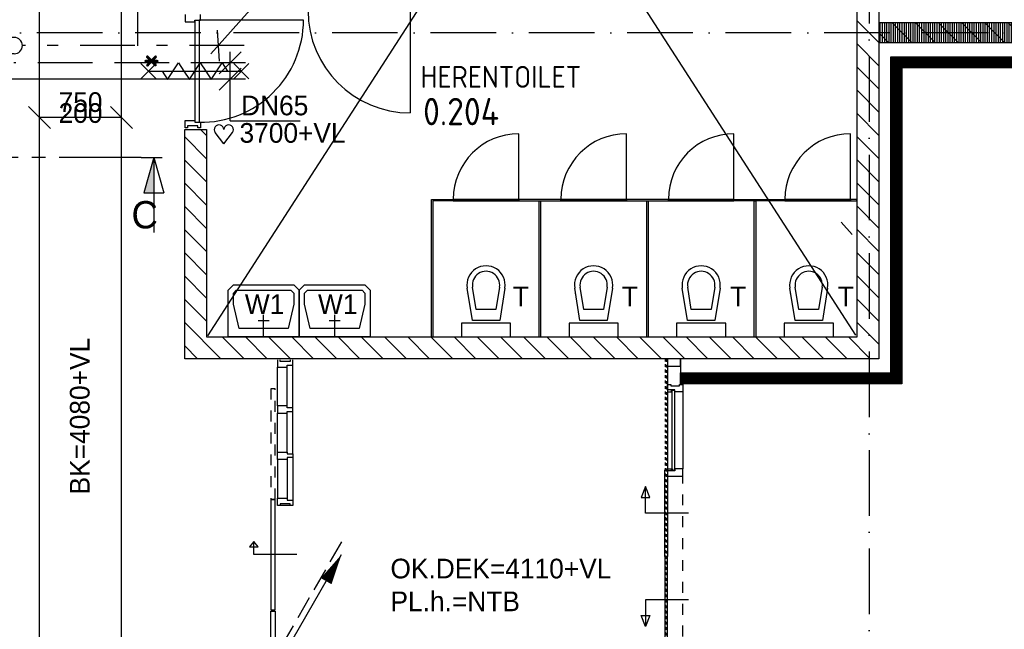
# Model space of a CAD drawing. Extents: x -866131 to -691536, y 173952 to 258052.
# Tile 95 of 160: x -774672 to -765666, y 211368 to 216940. Entities that reach past the tile are written whole.
import ezdxf
from ezdxf.enums import TextEntityAlignment as Align

# ---------------------------------------------------------------- set-up
doc = ezdxf.new("R2010")
doc.units = 0
doc.header["$LTSCALE"] = 100
for name, pattern in [('2322107', [2000, 1000, 1000]), ('2322108', [7, 5, -2]), ('2322109', [10, 5, -2, 1, -2]), ('CENTER2', [11.25, 7.5, -1.25, 1.25, -1.25]), ('CENTER4', [5, 3.125, -0.625, 0.625, -0.625]), ('DASHDOT', [9, 6, -1.5, 0, -1.5]), ('HIDDEN', [2, 1, -1])]:
    doc.linetypes.add(name, pattern=pattern)
doc.layers.get('0').update_dxf_attribs({"linetype": 'CONTINUOUS'})
for name, color, linetype in [('AL$7----_STRAMIEN', 1, 'DASHDOT'), ('AL21----_BUITENWAND', 4, 'CONTINUOUS'), ('AL22----_CAMPINGWANDJE', 1, 'CONTINUOUS'), ('AL28----_KONSTRUKTIE', 3, 'CONTINUOUS'), ('AL31----_BUITENKOZ', 7, 'CONTINUOUS'), ('AL32----_BINNENKOZ', 7, 'CONTINUOUS'), ('AL32----_DRAAIRICHTING', 1, 'CONTINUOUS'), ('AL65----_BEVEILIGING', 7, 'CONTINUOUS'), ('AL74----_INRSANITAIR', 7, 'CONTINUOUS'), ('ALL-----_REFLIJNEN', 8, 'CONTINUOUS'), ('ALXA1---_RASTER50', 12, 'CONTINUOUS'), ('ALXA3---_VOLZWART', 14, 'CONTINUOUS'), ('ALXAB---_PREFABBETON', 1, 'CONTINUOUS'), ('ALXOU---_GLAS', 7, 'CONTINUOUS'), ('BOUW', 8, 'CONTINUOUS'), ('DOORSNEDE', 1, 'CONTINUOUS'), ('MAATV-SPARING', 1, 'CONTINUOUS'), ('VOLGNUMMER', 7, 'CONTINUOUS'), ('WL531---', 4, 'CONTINUOUS'), ('WL561---_AANVOER', 4, 'CONTINUOUS'), ('WL561---_RETOUR', 4, 'CONTINUOUS'), ('WL570---', 3, 'CONTINUOUS'), ('WL570---_HARTLIJN', 7, 'CONTINUOUS'), ('WL570---_RETOUR', 3, 'CONTINUOUS'), ('WL570---_TOEVOER', 3, 'CONTINUOUS'), ('WM531---', 1, 'CONTINUOUS'), ('WM570---', 1, 'CONTINUOUS')]:
    doc.layers.add(name, color=color, linetype=linetype)
doc.styles.add('BURO-018', font='BUROFONT.shx', dxfattribs={"height": 180})
doc.styles.add('BURO-050', font='BUROFONT.shx', dxfattribs={"height": 500})
doc.styles.get("Standard").update_dxf_attribs({"font": 'ISOCP'})

# ---------------------------------------------------------------- blocks, each defined once
blk = doc.blocks.new('LDV1107')
at = {"color": 0, "linetype": 'CONTINUOUS'}
blk.add_line((0.25, 0.433), (6.75, 11.691), dxfattribs=at)
blk.add_lwpolyline([(6.75, 11.691, 0, 1, 0), (5.5, 9.526, 1, 1, 0)], format="xyseb", dxfattribs=at)
blk.add_circle((0, 0), 0.5, dxfattribs=at)
blk = doc.blocks.new('LDV3108')
at = {"color": 0, "linetype": 'CONTINUOUS'}
for p, q in [((6.75, 11.691), (5.813, 10.068)), ((5.438, 9.418), (4.5, 7.794)), ((4.125, 7.145), (3.188, 5.521)), ((2.813, 4.871), (1.875, 3.248)), ((1.5, 2.598), (0.563, 0.974))]:
    blk.add_line(p, q, dxfattribs=at)
blk.add_lwpolyline([(0.25, 0.433, 0, 1, 0), (1.5, 2.598, 1, 1, 0)], format="xyseb", dxfattribs=at)
blk.add_circle((0, 0), 0.5, dxfattribs=at)
blk = doc.blocks.new('LU-2D-K-2EE')
at = {"color": 0, "linetype": 'CONTINUOUS'}
for p, q in [((-0.5, 375), (0.5, 375)), ((-0.5, -375), (0.5, -375))]:
    blk.add_line(p, q, dxfattribs=at)
blk = doc.blocks.new('*U363', base_point=(58888.2, 42009.4))
at = {"layer": 'WM570---', "linetype": 'CONTINUOUS'}
for p, q in [((58413.5, 42109.1), (58612.9, 41909.7)), ((59163.5, 42109.1), (59362.9, 41909.7)), ((59263.2, 42009.4), (58513.2, 42009.4))]:
    blk.add_line(p, q, dxfattribs=at)
at = {"layer": 'WM570---', "linetype": 'CONTINUOUS', "style": 'BURO-018'}
for s, p in [('750', (58888.2, 42059.4)), ('200', (58888.2, 41959.4))]:
    blk.add_text(s, height=180, dxfattribs=at).set_placement(p, align=Align.CENTER)
blk = doc.blocks.new('LDS')
at = {"color": 0, "linetype": 'CONTINUOUS'}
for p, q in [((0, 1), (1, 1)), ((0, -1), (1, -1))]:
    blk.add_line(p, q, dxfattribs=at)
blk.add_arc((0, 0), 1, 90, 270, dxfattribs=at)
blk = doc.blocks.new('*U374', base_point=(60292, 42752))
at = {"color": 0, "linetype": 'CONTINUOUS'}
for p, q in [((60954.8, 43493.8), (60225.4, 42677.4)), ((60954.8, 43493.8), (61478.8, 43493.8)), ((60284.1, 42893.2), (60299.9, 42610.8))]:
    blk.add_line(p, q, dxfattribs=at)
at = {"color": 0, "linetype": 'CONTINUOUS', "style": 'BURO-018'}
blk.add_text('%%C42', height=180, dxfattribs=at).set_placement((61054.8, 43543.8))
blk = doc.blocks.new('HART')
at = {"color": 1}
for q in [(-28.1, 39.5), (51.4, 39.5)]:
    blk.add_line((11.6, -12.9), q, dxfattribs=at)
for centre, start, end in [((-10.5, 52.8), 0, 217.1867), ((33.8, 52.8), 322.8133, 180)]:
    blk.add_arc(centre, 22.1, start, end, dxfattribs=at)

msp = doc.modelspace()

# ---------------------------------------------------------------- hatches: boundary and pattern name
at = {"layer": 'ALXA1---_RASTER50'}
h = msp.add_hatch(dxfattribs=at)
h.set_pattern_fill('RASTER50', color=8, scale=100, angle=90, style=0)
h.set_pattern_definition([(90, (-957220.68, 175155.282), (-20, 1e-15), [])])
h.paths.add_polyline_path([(-764717.826, 216731.366), (-764717.826, 216751.366), (-764810.202, 216911.366), (-766812.826, 216911.366), (-766812.826, 216731.366)])
at = {"layer": 'ALXAB---_PREFABBETON'}
h = msp.add_hatch(dxfattribs=at)
h.set_pattern_fill('PREFBET', color=8, angle=90, style=0)
h.set_pattern_definition([(135, (-957220.68, 175155.28), (-106.06602, -106.06602), [])])
h.paths.add_polyline_path([(-764717.826, 216731.366), (-764717.826, 216751.366), (-764810.202, 216911.366), (-766812.826, 216911.366), (-766812.826, 216731.366)])

# ---------------------------------------------------------------- linework, layer by layer
at = {"color": 1, "linetype": 'CONTINUOUS'}
for p, q in [((-772647.415, 216646.22), (-772847.415, 216446.22)), ((-772747.415, 216016.22), (-772747.415, 216646.22)), ((-772647.415, 216496.22), (-772847.415, 216296.22)), ((-772747.415, 216016.22), (-772107.493, 216016.22))]:
    msp.add_line(p, q, dxfattribs=at)
at = {"layer": 'AL$7----_STRAMIEN'}
msp.add_line((-766902.826, 252610.366), (-766902.826, 179321.228), dxfattribs=at)
at = {"layer": 'AL$7----_STRAMIEN', "color": 1}
msp.add_lwpolyline([(-719909.644, 216821.228), (-863263.924, 216821.228)], dxfattribs=at)
at = {"layer": 'AL21----_BUITENWAND', "color": 8}
for p, q in [((-766702.826, 213711.366), (-766702.826, 216601.366)), ((-766602.826, 216501.366), (-766602.826, 213611.366)), ((-768627.96, 213711.366), (-766702.826, 213711.366)), ((-768627.96, 213611.366), (-768627.96, 213711.366)), ((-766602.826, 213611.366), (-768627.96, 213611.366))]:
    msp.add_line(p, q, dxfattribs=at)
msp.add_lwpolyline([(-768627.96, 213711.366), (-766702.826, 213711.366), (-766702.826, 216601.366), (-764817.826, 216601.366), (-764817.826, 216711.366), (-764717.826, 216711.366), (-764717.826, 216501.366), (-766602.826, 216501.366), (-766602.826, 213611.366), (-768627.96, 213611.366)], close=True, dxfattribs=at)
at = {"layer": 'AL22----_CAMPINGWANDJE', "color": 8}
for p, q in [((-770905.326, 214041.366), (-770905.326, 215297.866)), ((-770905.326, 215297.866), (-770706.826, 215297.866)), ((-770706.826, 215284.866), (-770892.326, 215284.866)), ((-770892.326, 215284.866), (-770892.326, 214041.366)), ((-770706.826, 215297.866), (-770706.826, 215284.866)), ((-770106.826, 215297.866), (-770106.826, 215284.866)), ((-769722.826, 215297.866), (-770106.826, 215297.866)), ((-770106.826, 215284.866), (-769722.826, 215284.866)), ((-769921.326, 214041.366), (-769921.326, 215284.866)), ((-769921.326, 215284.866), (-769908.326, 215284.866)), ((-769908.326, 215284.866), (-769908.326, 214041.366)), ((-769722.826, 215284.866), (-769722.826, 215297.866)), ((-769122.826, 215297.866), (-769122.826, 215284.866)), ((-768738.826, 215297.866), (-769122.826, 215297.866)), ((-769122.826, 215284.866), (-768738.826, 215284.866)), ((-768937.326, 214041.366), (-768937.326, 215284.866)), ((-768937.326, 215284.866), (-768924.326, 215284.866)), ((-768924.326, 215284.866), (-768924.326, 214041.366)), ((-768738.826, 215284.866), (-768738.826, 215297.866)), ((-768138.826, 215284.866), (-768138.826, 215297.866)), ((-768138.826, 215297.866), (-767673.827, 215297.866)), ((-767673.827, 215284.866), (-768138.826, 215284.866)), ((-767953.327, 214041.366), (-767953.327, 215284.866)), ((-767953.327, 215284.866), (-767940.327, 215284.866)), ((-767940.327, 215284.866), (-767940.327, 214041.366)), ((-767673.827, 215297.866), (-767673.827, 215284.866)), ((-767013.827, 215297.866), (-767073.827, 215297.866)), ((-767073.827, 215297.866), (-767073.827, 215284.866)), ((-767073.827, 215284.866), (-767013.827, 215284.866)), ((-767013.827, 215284.866), (-767013.827, 215297.866))]:
    msp.add_line(p, q, dxfattribs=at)
at = {"layer": 'AL28----_KONSTRUKTIE', "color": 8, "linetype": 'CONTINUOUS'}
for p, q in [((-766812.826, 223441.366), (-766812.826, 213841.366)), ((-766812.826, 223441.366), (-766812.826, 213841.366)), ((-767012.826, 214041.366), (-767012.826, 223241.366)), ((-767012.826, 214041.366), (-767012.826, 223241.366)), ((-773162.826, 213841.366), (-773162.826, 215936.861)), ((-773162.826, 215936.861), (-772962.826, 215936.861)), ((-772962.826, 215936.861), (-772962.826, 214041.366)), ((-772962.826, 214041.366), (-767012.826, 214041.366)), ((-772962.826, 214041.366), (-767012.826, 214041.366)), ((-772962.826, 214041.366), (-767012.826, 214041.366)), ((-766812.826, 213841.366), (-773162.826, 213841.366))]:
    msp.add_line(p, q, dxfattribs=at)
at = {"layer": 'AL28----_KONSTRUKTIE', "color": 8, "linetype": 'HIDDEN', "ltscale": 0.25}
for p, q in [((-768766.96, 213841.366), (-768766.96, 207311.548)), ((-768754.96, 207311.548), (-768754.96, 213841.366))]:
    msp.add_line(p, q, dxfattribs=at)
at = {"layer": 'AL28----_KONSTRUKTIE', "color": 8, "linetype": 'CONTINUOUS'}
msp.add_lwpolyline([(-764717.826, 216731.366), (-764717.826, 216751.366), (-764810.202, 216911.366), (-766812.826, 216911.366), (-766812.826, 216731.366)], close=True, dxfattribs=at)
at = {"layer": 'AL31----_BUITENKOZ', "color": 8}
for p, q in [((-768746.96, 213841.366), (-768746.96, 213544.366)), ((-768746.96, 213841.366), (-768746.96, 213774.366)), ((-768627.96, 213774.366), (-768627.96, 213841.366)), ((-768627.96, 213841.366), (-768627.96, 213606.366)), ((-768746.96, 213774.366), (-768627.96, 213774.366)), ((-768746.96, 213556.366), (-768746.96, 213606.366)), ((-768746.96, 213606.366), (-768717.46, 213606.366)), ((-768708.96, 213556.366), (-768746.96, 213556.366)), ((-768746.96, 213556.366), (-768746.96, 213539.366)), ((-768679.96, 213556.366), (-768746.96, 213556.366)), ((-768746.96, 213539.366), (-768746.96, 212833.618)), ((-768746.96, 213539.366), (-768708.96, 213539.366)), ((-768717.46, 213606.366), (-768717.46, 213592.366)), ((-768717.46, 213592.366), (-768637.46, 213592.366)), ((-768708.96, 213539.366), (-768708.96, 213556.366)), ((-768679.96, 213556.366), (-768708.96, 213556.366)), ((-768708.96, 213556.366), (-768708.96, 213539.366)), ((-768708.96, 213539.366), (-768704.96, 213539.366)), ((-768704.96, 213539.366), (-768704.96, 213552.366)), ((-768704.96, 213552.366), (-768683.96, 213552.366)), ((-768683.96, 213552.366), (-768683.96, 213539.366)), ((-768683.96, 213539.366), (-768679.96, 213539.366)), ((-768679.96, 213539.366), (-768679.96, 213556.366)), ((-768679.96, 213539.366), (-768679.96, 213556.366)), ((-768607.96, 213539.366), (-768679.96, 213539.366)), ((-768637.46, 213592.366), (-768637.46, 213606.366)), ((-768637.46, 213606.366), (-768607.96, 213606.366)), ((-768607.96, 213606.366), (-768607.96, 213539.366)), ((-768607.96, 213539.366), (-768607.96, 212833.618)), ((-768771.96, 212033.871), (-768771.96, 212826.618)), ((-768771.96, 212826.618), (-768746.96, 212826.618)), ((-768746.96, 212816.618), (-768746.96, 212833.618)), ((-768746.96, 212833.618), (-768708.96, 212833.618)), ((-768746.96, 212826.618), (-768746.96, 212033.871)), ((-768708.96, 212816.618), (-768746.96, 212816.618)), ((-768679.96, 212816.618), (-768746.96, 212816.618)), ((-768746.96, 212816.618), (-768746.96, 212766.618)), ((-768708.96, 212833.618), (-768708.96, 212816.618)), ((-768708.96, 212833.618), (-768704.96, 212833.618)), ((-768708.96, 212816.618), (-768708.96, 212833.618)), ((-768679.96, 212816.618), (-768708.96, 212816.618)), ((-768704.96, 212833.618), (-768704.96, 212820.618)), ((-768704.96, 212820.618), (-768683.96, 212820.618)), ((-768683.96, 212820.618), (-768683.96, 212833.618)), ((-768683.96, 212833.618), (-768679.96, 212833.618)), ((-768679.96, 212833.618), (-768679.96, 212816.618)), ((-768607.96, 212833.618), (-768679.96, 212833.618)), ((-768679.96, 212833.618), (-768679.96, 212816.618)), ((-768607.96, 212766.618), (-768607.96, 212833.618)), ((-768746.96, 212766.618), (-768717.46, 212766.618)), ((-768717.46, 212766.618), (-768717.46, 212766.618)), ((-768717.46, 212766.618), (-768637.46, 212766.618)), ((-768637.46, 212766.618), (-768637.46, 212766.618)), ((-768637.46, 212766.618), (-768607.96, 212766.618)), ((-768947.783, 212672.99), (-768987.783, 212572.99)), ((-768947.783, 212430.244), (-768947.783, 212672.99)), ((-768907.783, 212572.99), (-768947.783, 212672.99)), ((-768987.783, 212572.99), (-768907.783, 212572.99)), ((-768553.47, 212430.244), (-768947.783, 212430.244)), ((-768746.96, 212033.871), (-768771.96, 212033.871)), ((-768746.96, 212033.871), (-768771.96, 212033.871)), ((-768771.96, 212033.871), (-768771.96, 211241.123)), ((-768746.96, 211241.123), (-768746.96, 212033.871)), ((-768553.47, 211637.497), (-768947.783, 211637.497)), ((-768947.783, 211637.497), (-768947.783, 211394.752)), ((-768947.783, 211394.752), (-768987.783, 211494.752)), ((-768987.783, 211494.752), (-768907.783, 211494.752)), ((-768907.783, 211494.752), (-768947.783, 211394.752))]:
    msp.add_line(p, q, dxfattribs=at)
at = {"layer": 'AL31----_BUITENKOZ', "color": 8, "linetype": 'HIDDEN'}
msp.add_line((-768607.96, 211301.123), (-768607.96, 212766.618), dxfattribs=at)
at = {"layer": 'AL32----_BINNENKOZ', "color": 8}
for p, q in [((-773157.826, 216986.861), (-773157.826, 216919.861)), ((-773018.826, 216936.861), (-773018.826, 216986.861)), ((-773157.826, 216919.861), (-773069.826, 216919.861)), ((-773069.826, 216919.861), (-773069.826, 216936.861)), ((-773069.826, 216936.861), (-773018.826, 216936.861)), ((-773069.826, 216936.861), (-773069.826, 216002.861)), ((-773029.826, 216936.861), (-773029.826, 216002.861)), ((-773157.826, 215952.861), (-773157.826, 216019.861)), ((-773157.826, 216019.861), (-773069.826, 216019.861)), ((-773135.826, 215952.861), (-773157.826, 215952.861)), ((-773043.826, 215968.861), (-773135.826, 215968.861)), ((-773135.826, 215968.861), (-773135.826, 215952.861)), ((-773069.826, 216019.861), (-773069.826, 216002.861)), ((-773069.826, 216002.861), (-773018.826, 216002.861)), ((-773043.826, 215952.861), (-773043.826, 215968.861)), ((-773018.826, 215952.861), (-773043.826, 215952.861)), ((-773018.826, 216002.861), (-773018.826, 215952.861)), ((-770106.826, 215297.866), (-770706.826, 215297.866)), ((-770706.826, 215297.866), (-770706.826, 215284.866)), ((-770706.826, 215284.866), (-770106.826, 215284.866)), ((-770106.826, 215284.866), (-770106.826, 215297.866)), ((-769122.826, 215297.866), (-769722.826, 215297.866)), ((-769722.826, 215297.866), (-769722.826, 215284.866)), ((-769722.826, 215284.866), (-769122.826, 215284.866)), ((-769122.826, 215284.866), (-769122.826, 215297.866)), ((-768138.826, 215297.866), (-768738.826, 215297.866)), ((-768738.826, 215297.866), (-768738.826, 215284.866)), ((-768738.826, 215284.866), (-768138.826, 215284.866)), ((-768138.826, 215284.866), (-768138.826, 215297.866)), ((-767073.827, 215297.866), (-767673.827, 215297.866)), ((-767673.827, 215297.866), (-767673.827, 215284.866)), ((-767673.827, 215284.866), (-767073.827, 215284.866)), ((-767073.827, 215284.866), (-767073.827, 215297.866)), ((-772312.826, 213831.366), (-772312.826, 213764.366)), ((-772290.826, 213815.366), (-772290.826, 213831.366)), ((-772198.826, 213815.366), (-772290.826, 213815.366)), ((-772198.826, 213831.366), (-772198.826, 213815.366)), ((-772173.826, 213781.366), (-772173.826, 213831.366)), ((-772312.826, 213409.552), (-772312.826, 213764.366)), ((-772312.826, 213764.366), (-772224.826, 213764.366)), ((-772224.826, 213764.366), (-772224.826, 213781.366)), ((-772224.826, 213781.366), (-772173.826, 213781.366)), ((-772224.826, 213409.552), (-772224.826, 213764.366)), ((-772173.826, 213392.552), (-772173.826, 213781.366)), ((-772224.826, 213409.552), (-772312.826, 213409.552)), ((-772312.826, 213409.552), (-772312.826, 213342.552)), ((-772312.826, 212987.738), (-772312.826, 213342.552)), ((-772312.826, 213342.552), (-772224.826, 213342.552)), ((-772224.826, 213392.552), (-772224.826, 213409.552)), ((-772173.826, 213392.552), (-772224.826, 213392.552)), ((-772224.826, 213342.552), (-772224.826, 213359.552)), ((-772224.826, 213359.552), (-772173.826, 213359.552)), ((-772224.826, 212987.738), (-772224.826, 213342.552)), ((-772173.826, 213359.552), (-772173.826, 213392.552)), ((-772173.826, 213359.552), (-772173.826, 213392.552)), ((-772173.826, 212970.738), (-772173.826, 213359.552)), ((-772312.826, 212920.738), (-772312.826, 212987.738)), ((-772312.826, 212987.738), (-772224.826, 212987.738)), ((-772224.826, 212987.738), (-772224.826, 212970.738)), ((-772312.826, 212920.738), (-772312.826, 212565.925)), ((-772224.826, 212920.738), (-772312.826, 212920.738)), ((-772224.826, 212970.738), (-772173.826, 212970.738)), ((-772173.826, 212937.738), (-772224.826, 212937.738)), ((-772224.826, 212937.738), (-772224.826, 212920.738)), ((-772224.826, 212920.738), (-772224.826, 212565.925)), ((-772173.826, 212970.738), (-772173.826, 212937.738)), ((-772173.826, 212970.738), (-772173.826, 212937.738)), ((-772173.826, 212937.738), (-772173.826, 212548.925)), ((-772374.354, 212555.801), (-772374.354, 211544.574)), ((-772334.354, 212555.801), (-772374.354, 212555.801)), ((-772334.354, 211544.574), (-772334.354, 212555.801)), ((-772312.826, 212498.925), (-772312.826, 212565.925)), ((-772312.826, 212565.925), (-772224.826, 212565.925)), ((-772224.826, 212565.925), (-772224.826, 212548.925)), ((-772224.826, 212548.925), (-772173.826, 212548.925)), ((-772173.826, 212548.925), (-772173.826, 212498.925)), ((-772173.826, 212498.925), (-772312.826, 212498.925)), ((-772290.826, 212498.925), (-772312.826, 212498.925)), ((-772198.826, 212514.925), (-772290.826, 212514.925)), ((-772290.826, 212514.925), (-772290.826, 212498.925)), ((-772198.826, 212498.925), (-772198.826, 212514.925)), ((-772173.826, 212498.925), (-772198.826, 212498.925)), ((-772531.51, 212171.56), (-772571.51, 212121.56)), ((-772531.51, 212050.187), (-772531.51, 212171.56)), ((-772491.51, 212121.56), (-772531.51, 212171.56)), ((-772571.51, 212121.56), (-772491.51, 212121.56)), ((-772137.197, 212050.187), (-772531.51, 212050.187)), ((-772374.354, 211544.574), (-772334.354, 211544.574)), ((-772374.354, 210523.347), (-772374.354, 211534.574)), ((-772374.354, 211534.574), (-772334.354, 211534.574)), ((-772334.354, 211534.574), (-772334.354, 210523.347))]:
    msp.add_line(p, q, dxfattribs=at)
at = {"layer": 'AL32----_BINNENKOZ', "color": 8, "linetype": 'HIDDEN'}
for p, q in [((-772374.354, 213567.027), (-772374.354, 212555.801)), ((-772334.354, 213567.027), (-772374.354, 213567.027)), ((-772334.354, 212555.801), (-772334.354, 213567.027)), ((-772374.354, 212555.801), (-772334.354, 212555.801))]:
    msp.add_line(p, q, dxfattribs=at)
at = {"layer": 'AL32----_DRAAIRICHTING', "color": 8}
for p, q in [((-771100.326, 217022.361), (-771100.326, 216088.361)), ((-772075.826, 216936.861), (-773029.826, 216936.861)), ((-770106.826, 215297.866), (-770106.826, 215897.866)), ((-769122.826, 215297.866), (-769122.826, 215897.866)), ((-768138.826, 215297.866), (-768138.826, 215897.866)), ((-767073.827, 215297.866), (-767073.827, 215897.866)), ((-770706.826, 215297.866), (-770106.826, 215297.866)), ((-769722.826, 215297.866), (-769122.826, 215297.866)), ((-768738.826, 215297.866), (-768138.826, 215297.866)), ((-767673.827, 215297.866), (-767073.827, 215297.866))]:
    msp.add_line(p, q, dxfattribs=at)
for centre, radius, start, end in [((-771100.326, 217022.361), 934, 180, 270), ((-773012.955, 216939.842), 937.134, 268.9684588, 359.8176931), ((-770106.826, 215297.866), 600, 90, 180), ((-769122.826, 215297.866), 600, 90, 180), ((-768138.826, 215297.866), 600, 90, 180), ((-767073.827, 215297.866), 600, 90, 180)]:
    msp.add_arc(centre, radius, start, end, dxfattribs=at)
at = {"layer": 'AL65----_BEVEILIGING', "color": 8, "linetype": 'CONTINUOUS'}
for p, q in [((-773564.826, 216539.861), (-773424.826, 216399.861)), ((-773564.826, 216399.861), (-773424.826, 216539.861)), ((-773319.826, 216394.861), (-773219.826, 216544.861)), ((-773219.826, 216544.861), (-773169.826, 216469.861)), ((-773119.826, 216394.861), (-773019.826, 216544.861)), ((-773019.826, 216544.861), (-772969.826, 216469.861)), ((-772919.826, 216394.861), (-772819.826, 216544.861)), ((-772819.826, 216544.861), (-772769.826, 216469.861)), ((-772714.826, 216539.861), (-772574.826, 216399.861)), ((-772714.826, 216399.861), (-772574.826, 216539.861)), ((-773494.826, 216469.861), (-772644.826, 216469.861)), ((-773369.826, 216469.861), (-773319.826, 216394.861)), ((-773169.826, 216469.861), (-773119.826, 216394.861)), ((-772969.826, 216469.861), (-772919.826, 216394.861))]:
    msp.add_line(p, q, dxfattribs=at)
at = {"layer": 'AL74----_INRSANITAIR', "color": 8, "linetype": 'CONTINUOUS'}
for p, q in [((-770456.826, 214615.377), (-770456.826, 214615.377)), ((-769472.826, 214615.377), (-769472.826, 214615.377)), ((-768488.826, 214615.377), (-768488.826, 214615.377)), ((-767504.826, 214615.377), (-767504.826, 214615.377)), ((-772765.882, 214466.366), (-772715.882, 214516.366)), ((-772715.882, 214516.366), (-772165.882, 214516.366)), ((-772165.882, 214516.366), (-772115.882, 214466.366)), ((-772115.882, 214466.366), (-772065.882, 214516.366)), ((-772065.882, 214516.366), (-771515.882, 214516.366)), ((-771515.882, 214516.366), (-771465.882, 214466.366)), ((-772765.882, 214341.366), (-772765.882, 214466.366)), ((-772715.882, 214441.366), (-772690.882, 214466.366)), ((-772715.882, 214341.366), (-772715.882, 214441.366)), ((-772690.882, 214466.366), (-772190.882, 214466.366)), ((-772190.882, 214466.366), (-772165.882, 214441.366)), ((-772165.882, 214441.366), (-772165.882, 214341.366)), ((-772115.882, 214466.366), (-772115.882, 214341.366)), ((-772115.882, 214341.366), (-772115.882, 214466.366)), ((-772065.882, 214441.366), (-772040.882, 214466.366)), ((-772065.882, 214341.366), (-772065.882, 214441.366)), ((-772040.882, 214466.366), (-771540.882, 214466.366)), ((-771540.882, 214466.366), (-771515.882, 214441.366)), ((-771515.882, 214441.366), (-771515.882, 214341.366)), ((-771465.882, 214466.366), (-771465.882, 214341.366)), ((-770581.826, 214440.377), (-770581.826, 214440.377)), ((-770531.826, 214190.377), (-770579.608, 214487.601)), ((-770497.26, 214290.377), (-770530.242, 214495.537)), ((-770283.411, 214495.537), (-770316.392, 214290.377)), ((-770234.045, 214487.601), (-770281.826, 214190.377)), ((-769597.826, 214440.377), (-769597.826, 214440.377)), ((-769547.826, 214190.377), (-769595.608, 214487.601)), ((-769513.26, 214290.377), (-769546.242, 214495.537)), ((-769299.411, 214495.537), (-769332.392, 214290.377)), ((-769250.045, 214487.601), (-769297.826, 214190.377)), ((-768613.826, 214440.377), (-768613.826, 214440.377)), ((-768563.826, 214190.377), (-768611.608, 214487.601)), ((-768529.26, 214290.377), (-768562.242, 214495.537)), ((-768315.411, 214495.537), (-768348.392, 214290.377)), ((-768266.045, 214487.601), (-768313.826, 214190.377)), ((-767629.826, 214440.377), (-767629.826, 214440.377)), ((-767579.826, 214190.377), (-767627.608, 214487.601)), ((-767545.26, 214290.377), (-767578.242, 214495.537)), ((-767331.411, 214495.537), (-767364.392, 214290.377)), ((-767282.045, 214487.601), (-767329.826, 214190.377)), ((-772765.882, 214041.366), (-772765.882, 214341.366)), ((-772665.882, 214116.366), (-772715.882, 214341.366)), ((-772165.882, 214341.366), (-772215.882, 214116.366)), ((-772115.882, 214341.366), (-772115.882, 214041.366)), ((-772115.882, 214041.366), (-772115.882, 214341.366)), ((-772015.882, 214116.366), (-772065.882, 214341.366)), ((-771515.882, 214341.366), (-771565.882, 214116.366)), ((-771465.882, 214341.366), (-771465.882, 214041.366)), ((-770316.392, 214290.377), (-770497.26, 214290.377)), ((-769332.392, 214290.377), (-769513.26, 214290.377)), ((-768348.392, 214290.377), (-768529.26, 214290.377)), ((-767364.392, 214290.377), (-767545.26, 214290.377)), ((-772490.882, 214191.366), (-772390.882, 214191.366)), ((-772440.882, 214041.366), (-772440.882, 214241.366)), ((-771840.882, 214191.366), (-771740.882, 214191.366)), ((-771790.882, 214041.366), (-771790.882, 214241.366)), ((-770181.826, 214165.377), (-770631.826, 214165.377)), ((-770631.826, 214165.377), (-770631.826, 214040.377)), ((-770281.826, 214190.377), (-770531.826, 214190.377)), ((-770181.826, 214040.377), (-770181.826, 214165.377)), ((-769197.826, 214165.377), (-769647.826, 214165.377)), ((-769647.826, 214165.377), (-769647.826, 214040.377)), ((-769297.826, 214190.377), (-769547.826, 214190.377)), ((-769197.826, 214040.377), (-769197.826, 214165.377)), ((-768213.826, 214165.377), (-768663.826, 214165.377)), ((-768663.826, 214165.377), (-768663.826, 214040.377)), ((-768313.826, 214190.377), (-768563.826, 214190.377)), ((-768213.826, 214040.377), (-768213.826, 214165.377)), ((-767229.826, 214165.377), (-767679.826, 214165.377)), ((-767679.826, 214165.377), (-767679.826, 214040.377)), ((-767329.826, 214190.377), (-767579.826, 214190.377)), ((-767229.826, 214040.377), (-767229.826, 214165.377)), ((-772215.882, 214116.366), (-772665.882, 214116.366)), ((-771565.882, 214116.366), (-772015.882, 214116.366)), ((-772115.882, 214041.366), (-772765.882, 214041.366)), ((-771465.882, 214041.366), (-772115.882, 214041.366))]:
    msp.add_line(p, q, dxfattribs=at)
for centre, radius in [((-770406.826, 214515.377), 175), ((-770406.826, 214515.377), 125), ((-769422.826, 214515.377), 175), ((-769422.826, 214515.377), 125), ((-768438.826, 214515.377), 175), ((-768438.826, 214515.377), 125), ((-767454.826, 214515.377), 175), ((-767454.826, 214515.377), 125)]:
    msp.add_arc(centre, radius, 350.8672879, 189.1327121, dxfattribs=at)
at = {"layer": 'ALL-----_REFLIJNEN', "color": 8, "linetype": 'CONTINUOUS'}
for p, q in [((-766652.826, 213661.366), (-766652.826, 216551.366)), ((-768627.96, 213661.366), (-766652.826, 213661.366))]:
    msp.add_line(p, q, dxfattribs=at)
msp.add_lwpolyline([(-768627.96, 213661.366), (-766652.826, 213661.366), (-766652.826, 216551.366), (-764767.826, 216551.366), (-764767.826, 216711.366)], dxfattribs=at)
at = {"layer": 'ALXA3---_VOLZWART', "color": 8, "const_width": 100}
msp.add_lwpolyline([(-768627.96, 213661.366), (-766652.826, 213661.366), (-766652.826, 216551.366), (-764767.826, 216551.366), (-764767.826, 216711.366)], dxfattribs=at)
at = {"layer": 'ALXAB---_PREFABBETON', "color": 8}
for p, q in [((-766812.826, 216731.366), (-767012.826, 216931.366)), ((-766812.826, 216519.234), (-767012.826, 216719.234)), ((-766812.826, 216307.102), (-767012.826, 216507.102)), ((-766812.826, 216094.97), (-767012.826, 216294.97)), ((-766812.826, 215882.838), (-767012.826, 216082.838)), ((-772962.826, 215668.877), (-773162.826, 215868.877)), ((-772962.826, 215881.009), (-773018.678, 215936.861)), ((-766812.826, 215670.706), (-767012.826, 215870.706)), ((-772962.826, 215456.745), (-773162.826, 215656.745)), ((-766812.826, 215458.574), (-767012.826, 215658.574)), ((-772962.826, 215244.613), (-773162.826, 215444.613)), ((-766812.826, 215246.442), (-767012.826, 215446.442)), ((-772962.826, 215032.481), (-773162.826, 215232.481)), ((-766812.826, 215034.31), (-767012.826, 215234.31)), ((-772962.826, 214820.349), (-773162.826, 215020.349)), ((-766812.826, 214822.178), (-767012.826, 215022.178)), ((-772962.826, 214608.217), (-773162.826, 214808.217)), ((-766812.826, 214610.046), (-767012.826, 214810.046)), ((-772962.826, 214396.085), (-773162.826, 214596.085)), ((-766812.826, 214397.914), (-767012.826, 214597.914)), ((-772962.826, 214183.953), (-773162.826, 214383.953)), ((-766812.826, 214185.782), (-767012.826, 214385.782)), ((-772832.372, 213841.366), (-773162.826, 214171.821)), ((-766812.826, 213973.65), (-767012.826, 214173.65)), ((-772620.24, 213841.366), (-772820.24, 214041.366)), ((-772408.108, 213841.366), (-772608.108, 214041.366)), ((-772195.975, 213841.366), (-772395.975, 214041.366)), ((-771983.843, 213841.366), (-772183.843, 214041.366)), ((-771771.711, 213841.366), (-771971.711, 214041.366)), ((-771559.579, 213841.366), (-771759.579, 214041.366)), ((-771347.447, 213841.366), (-771547.447, 214041.366)), ((-771135.315, 213841.366), (-771335.315, 214041.366)), ((-770923.183, 213841.366), (-771123.183, 214041.366)), ((-770711.051, 213841.366), (-770911.051, 214041.366)), ((-770498.919, 213841.366), (-770698.919, 214041.366)), ((-770286.787, 213841.366), (-770486.787, 214041.366)), ((-770074.655, 213841.366), (-770274.655, 214041.366)), ((-769862.523, 213841.366), (-770062.523, 214041.366)), ((-769650.391, 213841.366), (-769850.391, 214041.366)), ((-769438.259, 213841.366), (-769638.259, 214041.366)), ((-769226.127, 213841.366), (-769426.127, 214041.366)), ((-769013.995, 213841.366), (-769213.995, 214041.366)), ((-768801.863, 213841.366), (-769001.863, 214041.366)), ((-768589.731, 213841.366), (-768789.731, 214041.366)), ((-768377.599, 213841.366), (-768577.599, 214041.366)), ((-768165.467, 213841.366), (-768365.467, 214041.366)), ((-767953.335, 213841.366), (-768153.335, 214041.366)), ((-767741.203, 213841.366), (-767941.203, 214041.366)), ((-767529.071, 213841.366), (-767729.071, 214041.366)), ((-767316.939, 213841.366), (-767516.939, 214041.366)), ((-767104.807, 213841.366), (-767304.807, 214041.366)), ((-766892.675, 213841.366), (-767092.675, 214041.366)), ((-773044.504, 213841.366), (-773162.826, 213959.689))]:
    msp.add_line(p, q, dxfattribs=at)
at = {"layer": 'ALXOU---_GLAS', "color": 8}
for p, q in [((-768704.96, 212820.618), (-768704.96, 213552.366)), ((-768704.96, 213552.366), (-768683.96, 213552.366)), ((-768683.96, 213552.366), (-768683.96, 212820.618)), ((-768683.96, 212820.618), (-768704.96, 212820.618))]:
    msp.add_line(p, q, dxfattribs=at)
at = {"layer": 'DOORSNEDE', "color": 220, "linetype": 'CENTER2'}
msp.add_line((-773560.904, 215681.764), (-775762.96, 215681.764), dxfattribs=at)
at = {"layer": 'DOORSNEDE', "color": 5}
msp.add_line((-773560.904, 215681.764), (-773369.288, 215681.764), dxfattribs=at)
at = {"layer": 'DOORSNEDE', "color": 220}
for p, q in [((-773445.02, 215681.764), (-773535.294, 215356.656)), ((-773445.02, 215681.764), (-773445.02, 214995.425)), ((-773445.02, 215681.764), (-773354.747, 215356.656)), ((-773535.294, 215356.656), (-773354.747, 215356.656))]:
    msp.add_line(p, q, dxfattribs=at)
msp.add_solid([(-773535.294, 215356.656), (-773445.02, 215356.656), (-773445.02, 215681.764)], dxfattribs=at)
at = {"layer": 'WL531---', "linetype": '2322109'}
for p, q in [((-773591.647, 216701.302), (-773591.647, 230148.578)), ((-772619.258, 216703.677), (-774647.634, 216703.677))]:
    msp.add_line(p, q, dxfattribs=at)
at = {"layer": 'WL561---_AANVOER', "linetype": '2322107'}
msp.add_line((-772605.908, 216396.22), (-774831.357, 216396.22), dxfattribs=at)
at = {"layer": 'WL561---_RETOUR', "linetype": '2322108'}
msp.add_line((-772605.908, 216546.22), (-774726.469, 216546.22), dxfattribs=at)
at = {"layer": 'WL570---_HARTLIJN', "color": 1, "linetype": 'CONTINUOUS'}
msp.add_line((-767158.036, 215088.32), (-767058.85, 214976.79), dxfattribs=at)
at = {"layer": 'WL570---_RETOUR', "color": 1}
for p, q in [((-767022.951, 214056.232), (-772958.707, 223243.553)), ((-772950.902, 214051.519), (-767012.403, 223246.569))]:
    msp.add_line(p, q, dxfattribs=at)

# ---------------------------------------------------------------- block references
at = {"layer": 'WL561---_AANVOER', "color": 2, "xscale": 112.5, "yscale": 112.5, "zscale": 112.5}
msp.add_blockref('LDV1107', (-772487.797, 210736.025), dxfattribs=at)
at = {"layer": 'WL561---_RETOUR', "color": 2, "xscale": 75, "yscale": 75, "zscale": 75, "rotation": 180}
msp.add_blockref('LDS', (-774722.634, 216703.677), dxfattribs=at)
at = {"layer": 'WL561---_RETOUR', "color": 2, "xscale": 112.5, "yscale": 112.5, "zscale": 112.5}
msp.add_blockref('LDV3108', (-772487.797, 210850.822), dxfattribs=at)
at = {"layer": 'WL570---_RETOUR', "xscale": 2, "yscale": 2, "zscale": 2}
msp.add_blockref('HART', (-772828.34, 215829.867), dxfattribs=at)
at = {"layer": 'WL570---_TOEVOER', "linetype": 'CONTINUOUS', "xscale": 14494.27917493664, "rotation": 90}
msp.add_blockref('LU-2D-K-2EE', (-774115.54, 211919.479), dxfattribs=at)
at = {"layer": 'WM531---'}
msp.add_blockref('*U374', (-772856.842, 216703.677), dxfattribs=at)
at = {"layer": 'WM570---'}
msp.add_blockref('*U363', (-774115.54, 216046.867), dxfattribs=at)

# ---------------------------------------------------------------- texts
at = {"color": 1, "linetype": 'CONTINUOUS', "style": 'BURO-018'}
msp.add_text('DN65', height=180, dxfattribs=at).set_placement((-772647.415, 216066.22))
at = {"layer": 'BOUW', "color": 1, "style": 'BURO-018'}
for s, p in [('W1', (-772612.381, 214250.137)), ('W1', (-771943.496, 214250.137)), ('T', (-770161.316, 214320.706)), ('T', (-769163.975, 214320.706)), ('T', (-768173.195, 214320.706)), ('T', (-767188.977, 214320.706)), ('OK.DEK=4110+VL', (-771280.909, 211833.155)), ('PL.h.=NTB', (-771280.909, 211533.155))]:
    msp.add_text(s, height=180, dxfattribs=at).set_placement(p)
at = {"layer": 'DOORSNEDE', "color": 5, "style": 'BURO-050'}
msp.add_text('C', height=250, dxfattribs=at).set_placement((-773649.462, 215032.26))
at = {"layer": 'MAATV-SPARING', "color": 8}
msp.add_text('*', height=270, dxfattribs=at).set_placement((-773549.094, 216456.021))
at = {"layer": 'VOLGNUMMER', "color": 252, "linetype": 'BYBLOCK'}
msp.add_attdef('0.204', text='0.102', height=250, dxfattribs=at).set_placement((-770634.498, 216100.417), align=Align.MIDDLE_CENTER)
at = {"layer": 'WL570---', "color": 1, "style": 'BURO-018'}
msp.add_text('BK=4080+VL', height=180, rotation=90, dxfattribs=at).set_placement((-774032.585, 212600.368))
at = {"layer": 'WL570---_RETOUR', "color": 1, "style": 'BURO-018'}
msp.add_text('3700+VL', height=180, dxfattribs=at).set_placement((-772661.42, 215815.362))
at = {"layer": 'WL570---_TOEVOER', "color": 252, "linetype": 'CENTER4'}
msp.add_text('HERENTOILET', height=200, dxfattribs=at).set_placement((-771006.2, 216317.573))

doc.saveas('drawing.dxf')
